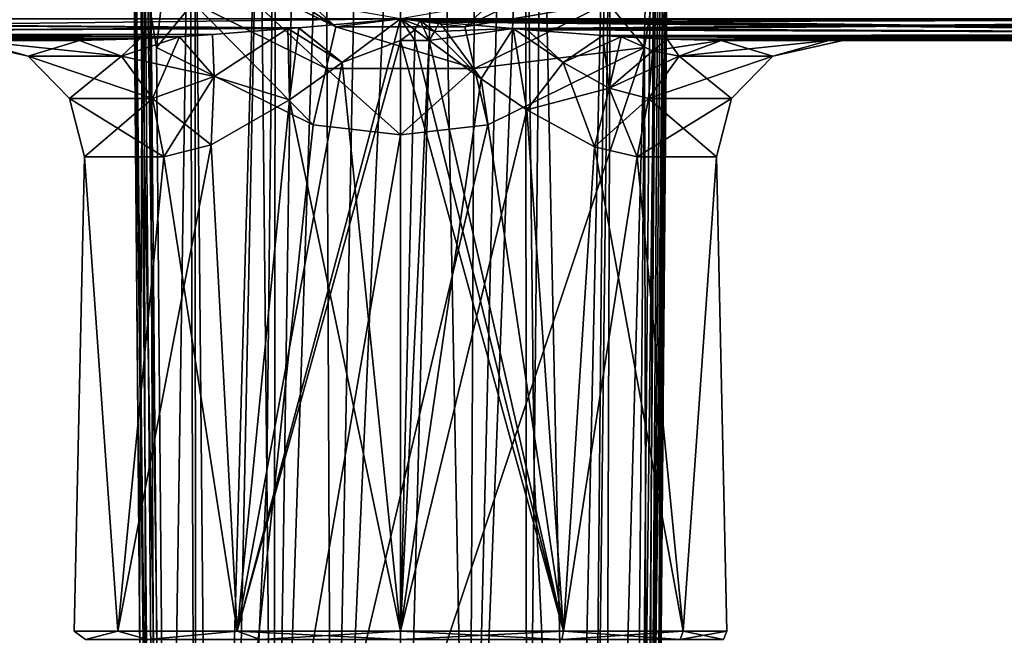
# Model space of a CAD drawing. Header units: metres. Extents: x -110 to 110, y -123 to 72.
# Tile 7 of 11: x -26 to 42, y -55 to -13. Entities that reach past the tile are written whole.
import ezdxf

# ---------------------------------------------------------------- set-up
doc = ezdxf.new("R2010")
doc.units = ezdxf.units.M
doc.layers.add('11522202', color=7, linetype='CONTINUOUS')

msp = doc.modelspace()

# ---------------------------------------------------------------- linework, layer by layer
at = {"layer": '11522202'}
for points in [[(-4.719648, -91.09214, -59.01066), (0, 14.5, -59.15), (0, -90.15245, -59.15)], [(-4.719648, -91.09214, -59.01066), (-2.723378, 14.15914, -59.10363), (0, 14.5, -59.15)], [(0, 14.5, -59.15), (2.722556, 14.15934, -59.10366), (0, -90.15245, -59.15)], [(-4.719648, -91.09214, -59.01066), (-5.186987, 13.18686, -58.98167), (-2.723378, 14.15914, -59.10363)], [(2.722556, 14.15934, -59.10366), (4.719648, -91.09214, -59.01066), (0, -90.15245, -59.15)], [(2.722556, 14.15934, -59.10366), (5.185816, 13.18751, -58.98174), (4.719648, -91.09214, -59.01066)], [(-8.719511, -93.77825, -58.67339), (-7.187389, 11.71828, -58.82648), (-5.186987, 13.18686, -58.98167)], [(-4.719648, -91.09214, -59.01066), (-8.719511, -93.77825, -58.67339), (-5.186987, 13.18686, -58.98167)], [(5.185816, 13.18751, -58.98174), (7.186258, 11.71936, -58.82658), (4.719648, -91.09214, -59.01066)], [(-8.719511, -93.77825, -58.67339), (-8.618285, 9.922111, -58.68443), (-7.187389, 11.71828, -58.82648)], [(7.186258, 11.71936, -58.82658), (8.617465, 9.923497, -58.68452), (4.719648, -91.09214, -59.01066)], [(-9.216984, -43.89911, -58.61727), (-9.713916, 5.925824, -58.55806), (-8.618285, 9.922111, -58.68443)], [(-8.719511, -93.77825, -58.67339), (-9.216984, -43.89911, -58.61727), (-8.618285, 9.922111, -58.68443)], [(8.617465, 9.923497, -58.68452), (8.719511, -93.77825, -58.67339), (4.719648, -91.09214, -59.01066)], [(8.617465, 9.923497, -58.68452), (9.216984, -43.89911, -58.61727), (8.719511, -93.77825, -58.67339)], [(8.617465, 9.923497, -58.68452), (9.713916, 5.925824, -58.55806), (9.216984, -43.89911, -58.61727)], [(-17.9807, -53.58616, -48.69353), (-18.4993, 5.838559, -48.63205), (-17.70264, 5.849687, -52.54354)], [(-17.9807, -53.58616, -48.69353), (-18.4993, 5.838559, -40.65), (-18.4993, 5.838559, -48.63205)], [(-17.46145, -113.0873, -48.75116), (-17.46145, -113.0873, -40.65), (-18.4993, 5.838559, -40.65)], [(-17.02212, -113.0834, -39.58934), (-18.4993, 5.838559, -40.65), (-17.46145, -113.0873, -40.65)], [(-17.9807, -53.58616, -48.69353), (-17.46145, -113.0873, -48.75116), (-18.4993, 5.838559, -40.65)], [(-18.30213, -0.914917, -40.02107), (-18.4993, 5.838559, -40.65), (-17.02212, -113.0834, -39.58934)], [(-17.9807, -53.58616, -48.69353), (-17.70264, 5.849687, -52.54354), (-17.46145, -113.0873, -48.75116)], [(-16.75495, -113.0776, -52.44328), (-17.70264, 5.849687, -52.54354), (-17.35532, 5.853501, -53.27666)], [(-16.75495, -113.0776, -52.44328), (-17.46145, -113.0873, -48.75116), (-17.70264, 5.849687, -52.54354)], [(-16.29741, -113.0728, -53.43381), (-17.35532, 5.853501, -53.27666), (-14.50986, 5.881906, -56.62428)], [(-16.29741, -113.0728, -53.43381), (-16.75495, -113.0776, -52.44328), (-17.35532, 5.853501, -53.27666)], [(-16.29741, -113.0728, -53.43381), (-14.50986, 5.881906, -56.62428), (-14.07828, -113.0508, -56.24915)], [(-14.07828, -113.0508, -56.24915), (-14.50986, 5.881906, -56.62428), (-14.18506, 5.884991, -56.85852)], [(-13.06809, -113.0411, -57.03175), (-14.18506, 5.884991, -56.85852), (-9.713916, 5.925824, -58.55806)], [(-13.06809, -113.0411, -57.03175), (-14.07828, -113.0508, -56.24915), (-14.18506, 5.884991, -56.85852)], [(-11.8823, -99.36379, -57.76591), (-13.06809, -113.0411, -57.03175), (-9.713916, 5.925824, -58.55806)], [(-11.8823, -99.36379, -57.76591), (-9.713916, 5.925824, -58.55806), (-9.216984, -43.89911, -58.61727)], [(9.216984, -43.89911, -58.61727), (9.713916, 5.925824, -58.55806), (11.8823, -99.36381, -57.76591)], [(11.8823, -99.36381, -57.76591), (9.713916, 5.925824, -58.55806), (14.18506, 5.884991, -56.85852)], [(11.8823, -99.36381, -57.76591), (14.18506, 5.884991, -56.85852), (13.06809, -113.0411, -57.03175)], [(13.06809, -113.0411, -57.03175), (14.18506, 5.884991, -56.85852), (14.50986, 5.881907, -56.62428)], [(14.07828, -113.0508, -56.24915), (13.06809, -113.0411, -57.03175), (14.50986, 5.881907, -56.62428)], [(14.07828, -113.0508, -56.24915), (14.50986, 5.881907, -56.62428), (17.35532, 5.853501, -53.27666)], [(16.29741, -113.0728, -53.43381), (14.07828, -113.0508, -56.24915), (17.35532, 5.853501, -53.27666)], [(16.29741, -113.0728, -53.43381), (17.35532, 5.853501, -53.27666), (17.70264, 5.849687, -52.54354)], [(16.75495, -113.0776, -52.44328), (16.29741, -113.0728, -53.43381), (17.70264, 5.849687, -52.54354)], [(16.75495, -113.0776, -52.44328), (17.70264, 5.849687, -52.54354), (18.4993, 5.838559, -48.63205)], [(16.75495, -113.0776, -52.44328), (18.4993, 5.838559, -48.63205), (17.9807, -53.58616, -48.69353)], [(17.46145, -113.0873, -40.65), (18.4993, 5.838559, -48.63205), (18.4993, 5.838559, -40.65)], [(17.9807, -53.58616, -48.69353), (18.4993, 5.838559, -48.63205), (17.46145, -113.0873, -40.65)], [(18.43323, 2.375782, -40.32402), (17.46145, -113.0873, -40.65), (18.4993, 5.838559, -40.65)], [(18.43323, 2.375782, -40.32402), (18.30902, -0.777476, -40.03354), (17.46145, -113.0873, -40.65)], [(-17.91646, -6.429365, -39.55414), (-18.30213, -0.914917, -40.02107), (-17.02212, -113.0834, -39.58934)], [(18.30902, -0.777476, -40.03354), (18.28483, -1.251545, -39.99086), (17.46145, -113.0873, -40.65)], [(18.28483, -1.251545, -39.99086), (18.13874, -3.652453, -39.7805), (17.46145, -113.0873, -40.65)], [(18.13874, -3.652453, -39.7805), (17.02212, -113.0834, -39.58934), (17.46145, -113.0873, -40.65)], [(18.13874, -3.652453, -39.7805), (17.93082, -6.270974, -39.56641), (17.02212, -113.0834, -39.58934)], [(-15.81561, -5.648523, -36.70733), (-17.40933, -10.9171, -39.25697), (-16.82195, -14.47613, -39.15)], [(-15.81561, -5.648523, -36.70733), (-16.82195, -14.47613, -39.15), (-14.2851, -11.38819, -38.0803)], [(-17.91646, -6.429365, -39.55414), (-17.02212, -113.0834, -39.58934), (-15.9615, -113.0742, -39.15)], [(-17.40933, -10.9171, -39.25697), (-17.91646, -6.429365, -39.55414), (-15.9615, -113.0742, -39.15)], [(17.93082, -6.270974, -39.56641), (17.74882, -8.12451, -39.42908), (17.02212, -113.0834, -39.58934)], [(17.74882, -8.12451, -39.42908), (17.42555, -10.79844, -39.26313), (17.02212, -113.0834, -39.58934)], [(-12.424, -9.122814, -35.15), (-4.447559, -13.05976, -35.15), (-11.74363, -8.294656, -31.15)], [(-4.447559, -13.05976, -35.15), (-6.236941, -11.41696, -31.15), (-11.74363, -8.294656, -31.15)], [(-14.2851, -11.38819, -38.0803), (-5.113798, -15.91489, -38.0803), (-12.424, -9.122814, -35.15)], [(-5.113798, -15.91489, -38.0803), (-4.447559, -13.05976, -35.15), (-12.424, -9.122814, -35.15)], [(4.447557, -13.05976, -35.15), (12.42399, -9.122815, -35.15), (6.236941, -11.41696, -31.15)], [(14.28509, -11.38819, -38.0803), (12.42399, -9.122815, -35.15), (4.447557, -13.05976, -35.15)], [(17.42555, -10.79844, -39.26313), (14.28509, -11.38819, -38.0803), (16.82195, -14.47613, -39.15)], [(17.42555, -10.79844, -39.26313), (16.82195, -14.47613, -39.15), (17.02212, -113.0834, -39.58934)], [(-17.40933, -10.9171, -39.25697), (-15.9615, -113.0742, -39.15), (-16.82195, -14.47613, -39.15)], [(-14.2851, -11.38819, -38.0803), (-16.82195, -14.47613, -39.15), (-6.027928, -19.8053, -39.15)], [(-14.2851, -11.38819, -38.0803), (-6.027928, -19.8053, -39.15), (-5.113798, -15.91489, -38.0803)], [(-4.447559, -13.05976, -35.15), (0, -12.5, -31.15), (-6.236941, -11.41696, -31.15)], [(4.447557, -13.05976, -35.15), (6.236941, -11.41696, -31.15), (0, -12.5, -31.15)], [(5.113796, -15.91489, -38.0803), (14.28509, -11.38819, -38.0803), (4.447557, -13.05976, -35.15)], [(5.113796, -15.91489, -38.0803), (16.82195, -14.47613, -39.15), (14.28509, -11.38819, -38.0803)], [(-7.012649, -13.10868, -22.37095), (-88, -12.5, -22.5), (0, -12.5, -22.5)], [(-7.766438, -13.17153, -22.34129), (-88, -13.56066, -22.06066), (-88, -12.5, -22.5)], [(-7.012649, -13.10868, -22.37095), (-7.766438, -13.17153, -22.34129), (-88, -12.5, -22.5)], [(-88, -13.56066, 22.06066), (-0.000092, -12.5, 22.5), (-44.00004, -12.5, 22.5)], [(-7.021721, -13.10944, 22.37061), (-0.000092, -12.5, 22.5), (-88, -13.56066, 22.06066)], [(-11.25, -54.7, -19.48557), (0, -12.5, -22.5), (0, -14, -22.5)], [(-11.25, -54.7, -19.48557), (-4.029196, -15.52031, -22.1363), (0, -12.5, -22.5)], [(-7.021721, -13.10944, 22.37061), (-4.028288, -15.51964, 22.13646), (-0.000092, -12.5, 22.5)], [(-7.012649, -13.10868, -22.37095), (0, -12.5, -22.5), (-4.029196, -15.52031, -22.1363)], [(-4.447559, -13.05976, -35.15), (4.447557, -13.05976, -35.15), (0, -12.5, -31.15)], [(0, -14, 22.5), (-0.000092, -12.5, 22.5), (-4.028288, -15.51964, 22.13646)], [(1.354612, -12.61929, 22.49525), (43.99996, -12.5, 22.5), (-0.000092, -12.5, 22.5)], [(1.987027, -14, 22.41209), (-0.000092, -12.5, 22.5), (0.997031, -13.25399, 22.4779)], [(0.994485, -14, 22.47801), (0.997031, -13.25399, 22.4779), (-0.000092, -12.5, 22.5)], [(2.338818, -13.36582, 22.4139), (-0.000092, -12.5, 22.5), (1.987027, -14, 22.41209)], [(0, -14, 22.5), (0.994485, -14, 22.47801), (-0.000092, -12.5, 22.5)], [(2.338818, -13.36582, 22.4139), (1.354612, -12.61929, 22.49525), (-0.000092, -12.5, 22.5)], [(88, -13.56066, -22.06066), (0, -12.5, -22.5), (88, -12.5, -22.5)], [(0.996819, -13.25372, -22.47791), (0, -14, -22.5), (0, -12.5, -22.5)], [(1.349297, -12.61884, -22.49529), (0.996819, -13.25372, -22.47791), (0, -12.5, -22.5)], [(1.349297, -12.61884, -22.49529), (0, -12.5, -22.5), (88, -13.56066, -22.06066)], [(1.349297, -12.61884, -22.49529), (1.987027, -14, -22.41209), (0.996819, -13.25372, -22.47791)], [(2.338818, -13.36582, -22.4139), (1.987027, -14, -22.41209), (1.349297, -12.61884, -22.49529)], [(1.349297, -12.61884, -22.49529), (88, -13.56066, -22.06066), (2.693525, -12.73684, -22.48118)], [(2.338818, -13.36582, -22.4139), (1.349297, -12.61884, -22.49529), (2.693525, -12.73684, -22.48118)], [(1.354612, -12.61929, 22.49525), (88, -12.5, 22.5), (43.99996, -12.5, 22.5)], [(1.354612, -12.61929, 22.49525), (2.693525, -12.73684, 22.48118), (88, -12.5, 22.5)], [(2.338818, -13.36582, 22.4139), (2.693525, -12.73684, 22.48118), (1.354612, -12.61929, 22.49525)], [(2.338818, -13.36582, 22.4139), (5.56352, -16.63499, 21.80131), (2.693525, -12.73684, 22.48118)], [(2.338818, -13.36582, -22.4139), (2.693525, -12.73684, -22.48118), (7.778127, -13.17261, -22.34074)], [(7.777773, -13.17259, 22.34076), (88, -12.5, 22.5), (2.693525, -12.73684, 22.48118)], [(7.777773, -13.17259, 22.34076), (2.693525, -12.73684, 22.48118), (5.56352, -16.63499, 21.80131)], [(88, -13.56066, -22.06066), (7.778127, -13.17261, -22.34074), (2.693525, -12.73684, -22.48118)], [(7.777773, -13.17259, 22.34076), (8.743993, -13.25221, 22.29776), (88, -12.5, 22.5)], [(8.743993, -13.25221, 22.29776), (88, -13.56066, 22.06066), (88, -12.5, 22.5)], [(-7.766251, -13.17152, 22.34129), (-7.021721, -13.10944, 22.37061), (-88, -13.56066, 22.06066)], [(-12.9641, -13.57773, 22.04331), (-7.766251, -13.17152, 22.34129), (-88, -13.56066, 22.06066)], [(-7.766438, -13.17153, -22.34129), (-12.95252, -13.5769, -22.04417), (-88, -13.56066, -22.06066)], [(-88, -13.56066, -22.06066), (-22.119, -14, -21), (-88, -14, -21)], [(-17.9561, -13.88453, -21.57714), (-22.119, -14, -21), (-88, -13.56066, -22.06066)], [(-12.9641, -13.57773, 22.04331), (-88, -13.56066, 22.06066), (-88, -14, 21)], [(-15.23431, -13.73153, -21.85634), (-17.9561, -13.88453, -21.57714), (-88, -13.56066, -22.06066)], [(-12.95252, -13.5769, -22.04417), (-15.23431, -13.73153, -21.85634), (-88, -13.56066, -22.06066)], [(-12.8414, -16.48304, 19.81109), (-7.766251, -13.17152, 22.34129), (-12.9641, -13.57773, 22.04331)], [(-12.84115, -16.4829, -19.81126), (-12.95252, -13.5769, -22.04417), (-7.766438, -13.17153, -22.34129)], [(-12.8414, -16.48304, 19.81109), (-7.654791, -18.09072, 21.15784), (-7.766251, -13.17152, 22.34129)], [(-12.84115, -16.4829, -19.81126), (-7.766438, -13.17153, -22.34129), (-7.655923, -18.09147, -21.15743)], [(-7.012649, -13.10868, -22.37095), (-7.655923, -18.09147, -21.15743), (-7.766438, -13.17153, -22.34129)], [(-7.766251, -13.17152, 22.34129), (-4.028288, -15.51964, 22.13646), (-7.021721, -13.10944, 22.37061)], [(-7.766251, -13.17152, 22.34129), (-7.654791, -18.09072, 21.15784), (-4.028288, -15.51964, 22.13646)], [(-7.012649, -13.10868, -22.37095), (-4.029196, -15.52031, -22.1363), (-7.655923, -18.09147, -21.15743)], [(-5.113798, -15.91489, -38.0803), (5.113796, -15.91489, -38.0803), (-4.447559, -13.05976, -35.15)], [(5.113796, -15.91489, -38.0803), (4.447557, -13.05976, -35.15), (-4.447559, -13.05976, -35.15)], [(0.996819, -13.25372, -22.47791), (0.994485, -14, -22.47801), (0, -14, -22.5)], [(0.996819, -13.25372, -22.47791), (1.987027, -14, -22.41209), (0.994485, -14, -22.47801)], [(0.994485, -14, 22.47801), (1.987027, -14, 22.41209), (0.997031, -13.25399, 22.4779)], [(7.778127, -13.17261, -22.34074), (5.56286, -16.63452, -21.80148), (1.987027, -14, -22.41209)], [(2.338818, -13.36582, -22.4139), (7.778127, -13.17261, -22.34074), (1.987027, -14, -22.41209)], [(2.338818, -13.36582, 22.4139), (1.987027, -14, 22.41209), (5.56352, -16.63499, 21.80131)], [(7.778127, -13.17261, -22.34074), (8.700172, -18.78071, -20.74987), (5.56286, -16.63452, -21.80148)], [(7.777773, -13.17259, 22.34076), (5.56352, -16.63499, 21.80131), (8.70108, -18.7813, 20.74949)], [(11.20489, -15.50629, 20.79576), (7.777773, -13.17259, 22.34076), (8.70108, -18.7813, 20.74949)], [(11.20489, -15.50629, 20.79576), (8.743993, -13.25221, 22.29776), (7.777773, -13.17259, 22.34076)], [(11.205, -15.50636, -20.7957), (8.700172, -18.78071, -20.74987), (7.778127, -13.17261, -22.34074)], [(88, -13.56066, -22.06066), (8.7487, -13.2526, -22.29754), (7.778127, -13.17261, -22.34074)], [(11.205, -15.50636, -20.7957), (7.778127, -13.17261, -22.34074), (8.7487, -13.2526, -22.29754)], [(8.743993, -13.25221, 22.29776), (13.94405, -13.64646, 21.96728), (88, -13.56066, 22.06066)], [(11.20489, -15.50629, 20.79576), (13.94405, -13.64646, 21.96728), (8.743993, -13.25221, 22.29776)], [(88, -13.56066, -22.06066), (13.95053, -13.64691, -21.96675), (8.7487, -13.2526, -22.29754)], [(11.205, -15.50636, -20.7957), (8.7487, -13.2526, -22.29754), (13.95053, -13.64691, -21.96675)], [(13.94405, -13.64646, 21.96728), (15.2069, -13.72977, 21.85887), (88, -13.56066, 22.06066)], [(88, -13.56066, -22.06066), (88, -14, -21), (13.95053, -13.64691, -21.96675)], [(15.2069, -13.72977, 21.85887), (18.37962, -13.90411, 21.5277), (88, -13.56066, 22.06066)], [(18.37962, -13.90411, 21.5277), (22.119, -14, 21), (88, -13.56066, 22.06066)], [(22.119, -14, 21), (88, -14, 21), (88, -13.56066, 22.06066)], [(-15.23472, -13.73156, 21.85631), (-12.9641, -13.57773, 22.04331), (-88, -14, 21)], [(-17.96536, -13.88498, 21.57604), (-15.23472, -13.73156, 21.85631), (-88, -14, 21)], [(-17.96536, -13.88498, 21.57604), (-88, -14, 21), (-22.119, -14, 21)], [(-88, -14, 21), (-88, -14, -21), (-22.119, -14, -21)], [(-29.52545, -14, -7.648342), (-88, -14, 21), (-22.119, -14, -21)], [(-29.52544, -14, 7.64838), (-22.119, -14, 21), (-88, -14, 21)], [(-25.65891, -15.0697, 6.637976), (-29.52544, -14, 7.64838), (-30.5, -14, 0.00002)], [(-25.6589, -15.0697, -6.637986), (-30.5, -14, 0.00002), (-29.52545, -14, -7.648342)], [(-25.65891, -15.0697, 6.637976), (-30.5, -14, 0.00002), (-25.6589, -15.0697, -6.637986)], [(-25.6589, -15.0697, -6.637986), (-29.52545, -14, -7.648342), (-22.119, -14, -21)], [(-19.22078, -15.0697, 18.24839), (-22.119, -14, 21), (-29.52544, -14, 7.64838)], [(-19.22078, -15.0697, 18.24839), (-29.52544, -14, 7.64838), (-25.65891, -15.0697, 6.637976)], [(-25.6589, -15.0697, -6.637986), (-22.119, -14, -21), (-19.22077, -15.0697, -18.2484)], [(-17.96536, -13.88498, 21.57604), (-22.119, -14, 21), (-15.23472, -13.73156, 21.85631)], [(-19.22078, -15.0697, 18.24839), (-15.23472, -13.73156, 21.85631), (-22.119, -14, 21)], [(-19.22077, -15.0697, -18.2484), (-22.119, -14, -21), (-17.9561, -13.88453, -21.57714)], [(-12.8414, -16.48304, 19.81109), (-15.23472, -13.73156, 21.85631), (-19.22078, -15.0697, 18.24839)], [(-19.22077, -15.0697, -18.2484), (-17.9561, -13.88453, -21.57714), (-15.23431, -13.73153, -21.85634)], [(-19.22077, -15.0697, -18.2484), (-15.23431, -13.73153, -21.85634), (-17.09457, -18.00001, -16.22976)], [(-12.84115, -16.4829, -19.81126), (-17.09457, -18.00001, -16.22976), (-15.23431, -13.73153, -21.85634)], [(-12.8414, -16.48304, 19.81109), (-12.9641, -13.57773, 22.04331), (-15.23472, -13.73156, 21.85631)], [(-12.84115, -16.4829, -19.81126), (-15.23431, -13.73153, -21.85634), (-12.95252, -13.5769, -22.04417)], [(-11.25, -54.7, -19.48557), (0, -14, -22.5), (0, -54.7, -22.5)], [(0, -54.7, 22.5), (0, -14, 22.5), (-4.028288, -15.51964, 22.13646)], [(0.994485, -14, -22.47801), (0, -54.7, -22.5), (0, -14, -22.5)], [(1.987027, -14, -22.41209), (0, -54.7, -22.5), (0.994485, -14, -22.47801)], [(5.56286, -16.63452, -21.80148), (0, -54.7, -22.5), (1.987027, -14, -22.41209)], [(11.25, -54.7, 19.48557), (0.994485, -14, 22.47801), (0, -14, 22.5)], [(11.25, -54.7, 19.48557), (0, -14, 22.5), (0, -54.7, 22.5)], [(11.25, -54.7, 19.48557), (1.987027, -14, 22.41209), (0.994485, -14, 22.47801)], [(11.25, -54.7, 19.48557), (5.56352, -16.63499, 21.80131), (1.987027, -14, 22.41209)], [(14.38628, -17.26973, 18.70029), (13.94405, -13.64646, 21.96728), (11.20489, -15.50629, 20.79576)], [(11.205, -15.50636, -20.7957), (13.95053, -13.64691, -21.96675), (15.20708, -13.72979, -21.85885)], [(11.205, -15.50636, -20.7957), (15.20708, -13.72979, -21.85885), (14.38646, -17.26981, -18.70016)], [(14.38628, -17.26973, 18.70029), (15.2069, -13.72977, 21.85887), (13.94405, -13.64646, 21.96728)], [(88, -14, -21), (15.20708, -13.72979, -21.85885), (13.95053, -13.64691, -21.96675)], [(17.39831, -14.70692, 20.04413), (15.2069, -13.72977, 21.85887), (14.38628, -17.26973, 18.70029)], [(17.39844, -14.70696, -20.04401), (14.38646, -17.26981, -18.70016), (15.20708, -13.72979, -21.85885)], [(17.39831, -14.70692, 20.04413), (18.37962, -13.90411, 21.5277), (15.2069, -13.72977, 21.85887)], [(88, -14, -21), (18.38484, -13.90434, -21.52709), (15.20708, -13.72979, -21.85885)], [(17.39844, -14.70696, -20.04401), (15.20708, -13.72979, -21.85885), (18.38484, -13.90434, -21.52709)], [(17.39831, -14.70692, 20.04413), (19.22077, -15.0697, 18.2484), (18.37962, -13.90411, 21.5277)], [(17.39844, -14.70696, -20.04401), (18.38484, -13.90434, -21.52709), (22.119, -14, -21)], [(17.39844, -14.70696, -20.04401), (22.119, -14, -21), (19.22078, -15.0697, -18.2484)], [(19.22077, -15.0697, 18.2484), (22.119, -14, 21), (18.37962, -13.90411, 21.5277)], [(88, -14, -21), (22.119, -14, -21), (18.38484, -13.90434, -21.52709)], [(25.6589, -15.0697, 6.637983), (22.119, -14, 21), (19.22077, -15.0697, 18.2484)], [(29.52544, -14, -7.648367), (19.22078, -15.0697, -18.2484), (22.119, -14, -21)], [(29.52544, -14, -7.648367), (25.6589, -15.0697, -6.637982), (19.22078, -15.0697, -18.2484)], [(29.52544, -14, -7.648367), (22.119, -14, -21), (88, -14, -21)], [(22.119, -14, 21), (88, -14, -21), (88, -14, 21)], [(29.52544, -14, 7.648365), (88, -14, -21), (22.119, -14, 21)], [(29.52544, -14, 7.648365), (22.119, -14, 21), (25.6589, -15.0697, 6.637983)], [(30.5, -14, -0.000001), (25.6589, -15.0697, 6.637983), (25.6589, -15.0697, -6.637982)], [(30.5, -14, -0.000001), (29.52544, -14, 7.648365), (25.6589, -15.0697, 6.637983)], [(29.52544, -14, -7.648367), (30.5, -14, -0.000001), (25.6589, -15.0697, -6.637982)], [(30.5, -14, -0.000001), (88, -14, -21), (29.52544, -14, 7.648365)], [(29.52544, -14, -7.648367), (88, -14, -21), (30.5, -14, -0.000001)], [(-6.027928, -19.8053, -39.15), (-16.82195, -14.47613, -39.15), (-15.9615, -113.0742, -39.15)], [(-15.9615, -113.0742, -39.15), (15.9615, -113.0742, -39.15), (16.82195, -14.47613, -39.15)], [(6.027928, -19.8053, -39.15), (-15.9615, -113.0742, -39.15), (16.82195, -14.47613, -39.15)], [(5.113796, -15.91489, -38.0803), (6.027928, -19.8053, -39.15), (16.82195, -14.47613, -39.15)], [(17.39831, -14.70692, 20.04413), (14.38628, -17.26973, 18.70029), (17.09457, -18, 16.22976)], [(17.39844, -14.70696, -20.04401), (19.22078, -15.0697, -18.2484), (14.38646, -17.26981, -18.70016)], [(17.02212, -113.0834, -39.58934), (16.82195, -14.47613, -39.15), (15.9615, -113.0742, -39.15)], [(17.39831, -14.70692, 20.04413), (17.09457, -18, 16.22976), (19.22077, -15.0697, 18.2484)], [(-25.65891, -15.0697, 6.637976), (-22.82052, -18, 5.903683), (-17.09458, -18, 16.22975)], [(-25.65891, -15.0697, 6.637976), (-25.6589, -15.0697, -6.637986), (-22.82052, -18, 5.903683)], [(-19.22078, -15.0697, 18.24839), (-25.65891, -15.0697, 6.637976), (-17.09458, -18, 16.22975)], [(-25.6589, -15.0697, -6.637986), (-22.82051, -18, -5.903692), (-22.82052, -18, 5.903683)], [(-25.6589, -15.0697, -6.637986), (-19.22077, -15.0697, -18.2484), (-22.82051, -18, -5.903692)], [(-19.22077, -15.0697, -18.2484), (-17.09457, -18.00001, -16.22976), (-22.82051, -18, -5.903692)], [(-12.8414, -16.48304, 19.81109), (-19.22078, -15.0697, 18.24839), (-17.09458, -18, 16.22975)], [(-11.25, -54.7, -19.48557), (-7.655923, -18.09147, -21.15743), (-4.029196, -15.52031, -22.1363)], [(0, -54.7, 22.5), (-4.028288, -15.51964, 22.13646), (-7.654791, -18.09072, 21.15784)], [(11.205, -15.50636, -20.7957), (14.38646, -17.26981, -18.70016), (8.700172, -18.78071, -20.74987)], [(11.20489, -15.50629, 20.79576), (8.70108, -18.7813, 20.74949), (13.36912, -21.31899, 18.09742)], [(14.38628, -17.26973, 18.70029), (11.20489, -15.50629, 20.79576), (13.36912, -21.31899, 18.09742)], [(14.38646, -17.26981, -18.70016), (19.22078, -15.0697, -18.2484), (17.09457, -18, -16.22976)], [(19.22077, -15.0697, 18.2484), (17.09457, -18, 16.22976), (22.82052, -18, 5.903689)], [(25.6589, -15.0697, -6.637982), (22.82052, -18, -5.903688), (17.09457, -18, -16.22976)], [(19.22078, -15.0697, -18.2484), (25.6589, -15.0697, -6.637982), (17.09457, -18, -16.22976)], [(25.6589, -15.0697, 6.637983), (19.22077, -15.0697, 18.2484), (22.82052, -18, 5.903689)], [(25.6589, -15.0697, 6.637983), (22.82052, -18, 5.903689), (22.82052, -18, -5.903688)], [(25.6589, -15.0697, -6.637982), (25.6589, -15.0697, 6.637983), (22.82052, -18, -5.903688)], [(-5.113798, -15.91489, -38.0803), (-6.027928, -19.8053, -39.15), (0, -20.5, -39.15)], [(-5.113798, -15.91489, -38.0803), (0, -20.5, -39.15), (5.113796, -15.91489, -38.0803)], [(5.113796, -15.91489, -38.0803), (0, -20.5, -39.15), (6.027928, -19.8053, -39.15)], [(-12.8414, -16.48304, 19.81109), (-17.09458, -18, 16.22975), (-13.03759, -21.18134, 18.3377)], [(-12.84115, -16.4829, -19.81126), (-16.31729, -22, -15.4918), (-17.09457, -18.00001, -16.22976)], [(-12.84115, -16.4829, -19.81126), (-13.03885, -21.18185, -18.3368), (-16.31729, -22, -15.4918)], [(-12.84115, -16.4829, -19.81126), (-7.655923, -18.09147, -21.15743), (-13.03885, -21.18185, -18.3368)], [(-12.8414, -16.48304, 19.81109), (-13.03759, -21.18134, 18.3377), (-7.654791, -18.09072, 21.15784)], [(5.56286, -16.63452, -21.80148), (8.700172, -18.78071, -20.74987), (0, -54.7, -22.5)], [(11.25, -54.7, 19.48557), (8.70108, -18.7813, 20.74949), (5.56352, -16.63499, 21.80131)], [(14.38646, -17.26981, -18.70016), (13.36848, -21.31873, -18.0979), (8.700172, -18.78071, -20.74987)], [(14.38646, -17.26981, -18.70016), (17.09457, -18, -16.22976), (13.36848, -21.31873, -18.0979)], [(14.38628, -17.26973, 18.70029), (13.36912, -21.31899, 18.09742), (16.31729, -22, 15.4918)], [(14.38628, -17.26973, 18.70029), (16.31729, -22, 15.4918), (17.09457, -18, 16.22976)], [(-22.82052, -18, 5.903683), (-21.78288, -22, 5.635252), (-16.31729, -22, 15.4918)], [(-22.82052, -18, 5.903683), (-22.82051, -18, -5.903692), (-21.78288, -22, 5.635252)], [(-17.09458, -18, 16.22975), (-22.82052, -18, 5.903683), (-16.31729, -22, 15.4918)], [(-22.82051, -18, -5.903692), (-21.78288, -22, -5.635252), (-21.78288, -22, 5.635252)], [(-22.82051, -18, -5.903692), (-17.09457, -18.00001, -16.22976), (-21.78288, -22, -5.635252)], [(-17.09457, -18.00001, -16.22976), (-16.31729, -22, -15.4918), (-21.78288, -22, -5.635252)], [(-17.09458, -18, 16.22975), (-16.31729, -22, 15.4918), (-13.03759, -21.18134, 18.3377)], [(-11.25, -54.7, -19.48557), (-13.03885, -21.18185, -18.3368), (-7.655923, -18.09147, -21.15743)], [(-11.25, -54.7, 19.48557), (-7.654791, -18.09072, 21.15784), (-13.03759, -21.18134, 18.3377)], [(-11.25, -54.7, 19.48557), (0, -54.7, 22.5), (-7.654791, -18.09072, 21.15784)], [(17.09457, -18, -16.22976), (16.31729, -22, -15.4918), (13.36848, -21.31873, -18.0979)], [(17.09457, -18, 16.22976), (16.31729, -22, 15.4918), (21.78288, -22, 5.635252)], [(22.82052, -18, -5.903688), (21.78288, -22, -5.635252), (16.31729, -22, -15.4918)], [(17.09457, -18, -16.22976), (22.82052, -18, -5.903688), (16.31729, -22, -15.4918)], [(22.82052, -18, 5.903689), (17.09457, -18, 16.22976), (21.78288, -22, 5.635252)], [(22.82052, -18, 5.903689), (21.78288, -22, 5.635252), (21.78288, -22, -5.635252)], [(22.82052, -18, -5.903688), (22.82052, -18, 5.903689), (21.78288, -22, -5.635252)], [(11.25, -54.7, -19.48557), (0, -54.7, -22.5), (8.700172, -18.78071, -20.74987)], [(11.25, -54.7, -19.48557), (8.700172, -18.78071, -20.74987), (13.36848, -21.31873, -18.0979)], [(11.25, -54.7, 19.48557), (13.36912, -21.31899, 18.09742), (8.70108, -18.7813, 20.74949)], [(0, -20.5, -39.15), (-6.027928, -19.8053, -39.15), (-15.9615, -113.0742, -39.15)], [(6.027928, -19.8053, -39.15), (0, -20.5, -39.15), (-15.9615, -113.0742, -39.15)], [(-19.48557, -54.7, -11.25), (-16.31729, -22, -15.4918), (-13.03885, -21.18185, -18.3368)], [(-11.25, -54.7, -19.48557), (-19.48557, -54.7, -11.25), (-13.03885, -21.18185, -18.3368)], [(-11.25, -54.7, 19.48557), (-13.03759, -21.18134, 18.3377), (-16.31729, -22, 15.4918)], [(11.25, -54.7, -19.48557), (13.36848, -21.31873, -18.0979), (16.31729, -22, -15.4918)], [(11.25, -54.7, 19.48557), (19.48557, -54.7, 11.25), (13.36912, -21.31899, 18.09742)], [(19.48557, -54.7, 11.25), (16.31729, -22, 15.4918), (13.36912, -21.31899, 18.09742)], [(-22.5, -54.7), (-21.78288, -22, 5.635252), (-21.78288, -22, -5.635252)], [(-19.48557, -54.7, -11.25), (-22.5, -54.7), (-21.78288, -22, -5.635252)], [(-22.5, -54.7), (-19.48557, -54.7, 11.25), (-21.78288, -22, 5.635252)], [(-19.48557, -54.7, -11.25), (-21.78288, -22, -5.635252), (-16.31729, -22, -15.4918)], [(-19.48557, -54.7, 11.25), (-16.31729, -22, 15.4918), (-21.78288, -22, 5.635252)], [(-19.48557, -54.7, 11.25), (-11.25, -54.7, 19.48557), (-16.31729, -22, 15.4918)], [(19.48557, -54.7, -11.25), (11.25, -54.7, -19.48557), (16.31729, -22, -15.4918)], [(19.48557, -54.7, 11.25), (21.78288, -22, 5.635252), (16.31729, -22, 15.4918)], [(19.48557, -54.7, -11.25), (16.31729, -22, -15.4918), (21.78288, -22, -5.635252)], [(19.48557, -54.7, 11.25), (22.5, -54.7, 0), (21.78288, -22, 5.635252)], [(22.5, -54.7, 0), (19.48557, -54.7, -11.25), (21.78288, -22, -5.635252)], [(22.5, -54.7, 0), (21.78288, -22, -5.635252), (21.78288, -22, 5.635252)], [(-11.8823, -99.36379, -57.76591), (-9.216984, -43.89911, -58.61727), (-8.719511, -93.77825, -58.67339)], [(11.8823, -99.36381, -57.76591), (8.719511, -93.77825, -58.67339), (9.216984, -43.89911, -58.61727)], [(16.75495, -113.0776, -52.44328), (17.9807, -53.58616, -48.69353), (17.46145, -113.0873, -48.75116)], [(17.46145, -113.0873, -48.75116), (17.9807, -53.58616, -48.69353), (17.46145, -113.0873, -40.65)], [(-21.70744, -55.26569, 4.954581), (-19.48557, -54.7, 11.25), (-22.5, -54.7)], [(-21.70744, -55.26569, -4.954581), (-22.5, -54.7), (-19.48557, -54.7, -11.25)], [(-21.70744, -55.26569, 4.954581), (-22.5, -54.7), (-21.70744, -55.26569, -4.954581)], [(-17.40801, -55.26569, 13.88243), (-19.48557, -54.7, 11.25), (-21.70744, -55.26569, 4.954581)], [(-21.70744, -55.26569, -4.954581), (-19.48557, -54.7, -11.25), (-17.40801, -55.26569, -13.88243)], [(-17.40801, -55.26569, 13.88243), (-11.25, -54.7, 19.48557), (-19.48557, -54.7, 11.25)], [(-17.40801, -55.26569, -13.88243), (-19.48557, -54.7, -11.25), (-11.25, -54.7, -19.48557)], [(-9.660719, -55.26569, 20.06069), (-11.25, -54.7, 19.48557), (-17.40801, -55.26569, 13.88243)], [(-17.40801, -55.26569, -13.88243), (-11.25, -54.7, -19.48557), (-9.660719, -55.26569, -20.06069)], [(-9.660719, -55.26569, -20.06069), (-11.25, -54.7, -19.48557), (0, -54.7, -22.5)], [(0, -55.26569, 22.26569), (0, -54.7, 22.5), (-11.25, -54.7, 19.48557)], [(-9.660719, -55.26569, 20.06069), (0, -55.26569, 22.26569), (-11.25, -54.7, 19.48557)], [(-9.660719, -55.26569, -20.06069), (0, -54.7, -22.5), (0, -55.26569, -22.26569)], [(0, -55.26569, -22.26569), (0, -54.7, -22.5), (11.25, -54.7, -19.48557)], [(11.13284, -55.26569, 19.28265), (11.25, -54.7, 19.48557), (0, -54.7, 22.5)], [(11.13284, -55.26569, 19.28265), (0, -54.7, 22.5), (0, -55.26569, 22.26569)], [(0, -55.26569, -22.26569), (11.25, -54.7, -19.48557), (11.13284, -55.26569, -19.28265)], [(11.13284, -55.26569, -19.28265), (11.25, -54.7, -19.48557), (19.48557, -54.7, -11.25)], [(11.13284, -55.26569, -19.28265), (19.48557, -54.7, -11.25), (19.28265, -55.26569, -11.13284)], [(19.28265, -55.26569, 11.13284), (11.25, -54.7, 19.48557), (11.13284, -55.26569, 19.28265)], [(19.28265, -55.26569, 11.13284), (19.48557, -54.7, 11.25), (11.25, -54.7, 19.48557)], [(19.28265, -55.26569, -11.13284), (19.48557, -54.7, -11.25), (22.5, -54.7, 0)], [(19.28265, -55.26569, -11.13284), (22.5, -54.7, 0), (22.26569, -55.26569, 0)], [(22.26569, -55.26569, 0), (19.48557, -54.7, 11.25), (19.28265, -55.26569, 11.13284)], [(22.26569, -55.26569, 0), (22.5, -54.7, 0), (19.48557, -54.7, 11.25)]]:
    msp.add_3dface(points, dxfattribs=at)

doc.saveas('drawing.dxf')
